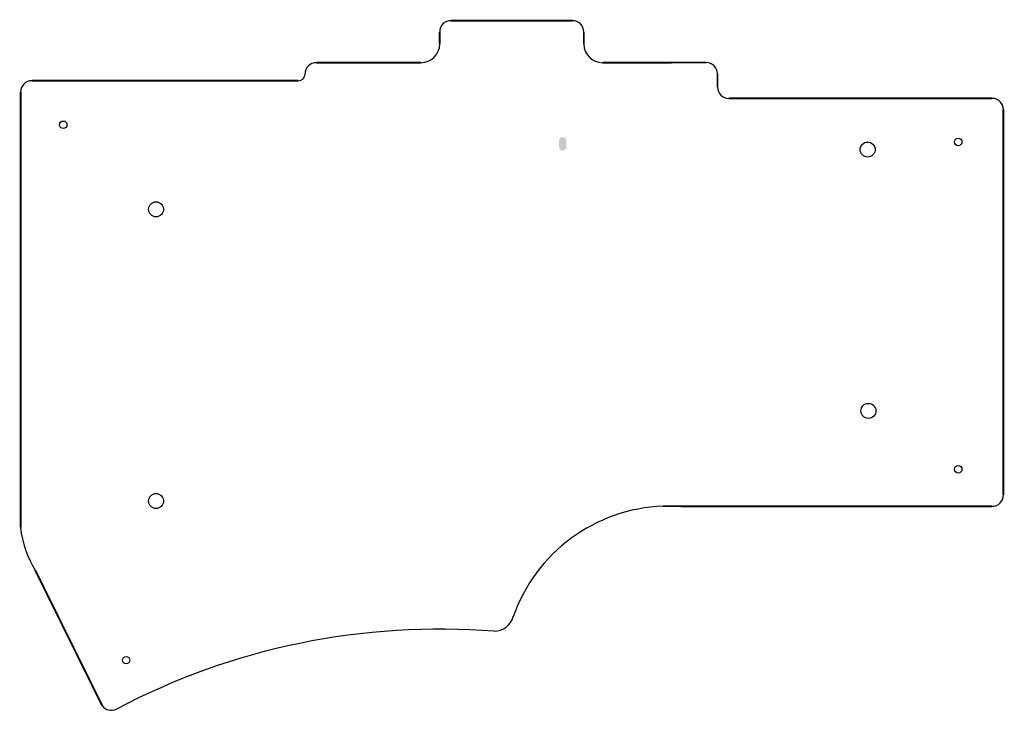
# Model space of a CAD drawing. Header units: millimetres. Extents: x -25 to 106, y 7 to 99.
import ezdxf

# ---------------------------------------------------------------- set-up
doc = ezdxf.new("R2010")
doc.units = ezdxf.units.MM
for name, color, linetype, true_color in [('BoardOutLine', 7, 'Continuous', 0xff00ff), ('BottomPasteMaskLayer', 7, 'Continuous', 0x800000), ('Multi-Layer', 7, 'Continuous', 0xc0c0c0)]:
    doc.layers.add(name, color=color, linetype=linetype, true_color=true_color)

msp = doc.modelspace()

# ---------------------------------------------------------------- hatches: boundary and pattern name
at = {"layer": 'BottomPasteMaskLayer'}
msp.add_hatch(color=256, dxfattribs=at).paths.add_polyline_path([(46.56, 82.3), (46.56, 82.26), (46.56, 82.23), (46.57, 82.2), (46.58, 82.17), (46.58, 82.14), (46.6, 82.11), (46.61, 82.08), (46.62, 82.05), (46.64, 82.02), (46.66, 82), (46.68, 81.97), (46.7, 81.95), (46.72, 81.93), (46.75, 81.9), (46.77, 81.89), (46.8, 81.87), (46.83, 81.85), (46.86, 81.84), (46.89, 81.83), (46.92, 81.82), (46.95, 81.81), (46.98, 81.8), (47.01, 81.8), (47.04, 81.8), (47.07, 81.8), (47.11, 81.8), (47.14, 81.8), (47.17, 81.81), (47.2, 81.82), (47.23, 81.83), (47.26, 81.84), (47.29, 81.85), (47.32, 81.87), (47.34, 81.89), (47.37, 81.9), (47.39, 81.93), (47.42, 81.95), (47.44, 81.97), (47.46, 82), (47.48, 82.02), (47.49, 82.05), (47.51, 82.08), (47.52, 82.11), (47.53, 82.14), (47.54, 82.17), (47.55, 82.2), (47.55, 82.23), (47.56, 82.26), (47.56, 82.3), (47.56, 83.1), (47.56, 83.13), (47.55, 83.16), (47.55, 83.19), (47.54, 83.22), (47.53, 83.25), (47.52, 83.28), (47.51, 83.31), (47.49, 83.34), (47.48, 83.37), (47.46, 83.39), (47.44, 83.42), (47.42, 83.44), (47.39, 83.47), (47.37, 83.49), (47.34, 83.51), (47.32, 83.52), (47.29, 83.54), (47.26, 83.55), (47.23, 83.56), (47.2, 83.57), (47.17, 83.58), (47.14, 83.59), (47.11, 83.59), (47.07, 83.6), (47.04, 83.6), (47.01, 83.59), (46.98, 83.59), (46.95, 83.58), (46.92, 83.57), (46.89, 83.56), (46.86, 83.55), (46.83, 83.54), (46.8, 83.52), (46.77, 83.51), (46.75, 83.49), (46.72, 83.47), (46.7, 83.44), (46.68, 83.42), (46.66, 83.39), (46.64, 83.37), (46.62, 83.34), (46.61, 83.31), (46.6, 83.28), (46.58, 83.25), (46.58, 83.22), (46.57, 83.19), (46.56, 83.16), (46.56, 83.13), (46.56, 83.1)])

# ---------------------------------------------------------------- linework, layer by layer
at = {"layer": 'BoardOutLine', "const_width": 0.254}
for points in [[(32.18, 99.09), (48.36, 99.09)], [(30.68, 97.59), (30.68, 96)], [(49.87, 97.59), (49.87, 96)], [(28.19, 93.5), (14.26, 93.5)], [(66.16, 93.53), (52.37, 93.5)], [(67.66, 92.03), (67.66, 90.25)], [(-23.6, 91.1), (-21.55, 91.11)], [(-21.55, 91.11), (-11.74, 91.11)], [(-11.74, 91.11), (11.26, 91.1)], [(11.26, 91.1), (11.86, 91.1)], [(-25.1, 89.6), (-25.1, 34.25)], [(104.21, 88.75), (69.16, 88.75)], [(105.71, 35.98), (105.71, 87.24)], [(-25.1, 34.25), (-25.1, 31.66)], [(60.41, 34.49), (67.34, 34.48)], [(67.34, 34.48), (104.21, 34.48)], [(-23.15, 25.96), (-14.25, 7.97)]]:
    msp.add_lwpolyline(points, dxfattribs=at)
at = {"layer": 'BoardOutLine'}
for centre, radius, start, end in [((32.18, 97.59), 1.5, 90, 180), ((48.37, 97.59), 1.5, 0, 90), ((28.19, 96), 2.5, 270, 0), ((52.37, 96), 2.5, 180, 270), ((14.26, 92), 1.5, 90, 180), ((66.16, 92.03), 1.5, 0, 90), ((11.86, 92), 0.9, 270, 360), ((-23.6, 89.6), 1.5, 90, 180), ((69.16, 90.25), 1.5, 180, 270), ((104.21, 87.25), 1.5, 0, 90), ((104.21, 35.98), 1.5, 270, 0), ((61.21, 12.53), 21.97, 92.0839, 160.7143), ((-12.14, 32.91), 13.02, 185.5155, 212.2489), ((37.86, 20.59), 2.74, 271.5494, 343.1341), ((30.62, -73.92), 92.05, 85.4425, 117.8141), ((-13.03, 8.82), 1.49, 214.9532, 297.6189)]:
    msp.add_arc(centre, radius, start, end, dxfattribs=at)
at = {"layer": 'Multi-Layer'}
for centre, radius in [((-19.43, 85.24), 0.5), ((87.65, 81.94), 1), ((99.7, 82.96), 0.5), ((-7.07, 73.99), 1), ((87.75, 47.17), 1), ((99.7, 39.4), 0.5), ((-7.07, 35.18), 1), ((-11.05, 14), 0.5)]:
    msp.add_circle(centre, radius, dxfattribs=at)

doc.saveas('drawing.dxf')
